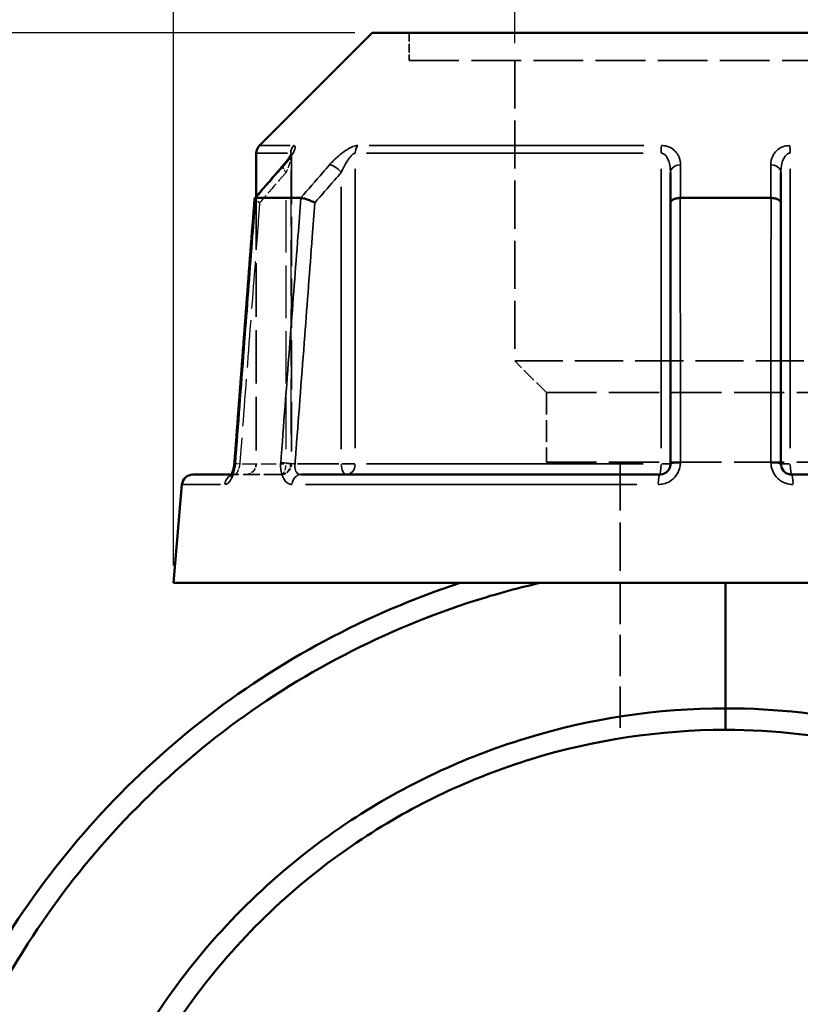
# Model space of a CAD drawing. Header units: millimetres. Extents: x 0 to 898, y 0 to 850.
# Tile 5 of 12: x 349 to 421, y 353 to 444. Entities that reach past the tile are written whole.
import ezdxf

# ---------------------------------------------------------------- set-up
doc = ezdxf.new("R2010")
doc.units = ezdxf.units.MM
doc.linetypes.add('DASHED', pattern=[0.2067, 0.1654, -0.0413])
for name, color, linetype, lineweight in [('Dimension (ANSI)', 7, 'Continuous', 25), ('Hidden (ANSI)', 7, 'DASHED', 35), ('Hidden Narrow (ANSI)', 7, 'DASHED', 25), ('Visible (ANSI)', 7, 'Continuous', 50), ('Visible Narrow (ANSI)', 7, 'Continuous', 35)]:
    doc.layers.add(name, color=color, linetype=linetype, lineweight=lineweight)
doc.styles.add('Note Text (ANSI)', font='tahoma.ttf')
doc.dimstyles.new('Default - mm (ANSI)', dxfattribs={"dimtxt": 3.048, "dimasz": 2.5, "dimexe": 3.175, "dimexo": 1.6002, "dimgap": 0.8, "dimtad": 0, "dimtoh": 1, "dimrnd": 1e-08, "dimzin": 4, "dimdsep": 46, "dimtxsty": 'Note Text (ANSI)', "dimcen": 0.09, "dimdle": 10, "dimclrd": 256, "dimclre": 256, "dimclrt": 256, "dimadec": 1, "dimazin": 1, "dimtfac": 1, "dimtofl": 0, "dimtmove": 0, "dimatfit": 3, "dimfxl": 1, "dimtolj": 1, "dimtzin": 4, "dimlwd": -1, "dimlwe": -1, "dimarcsym": 0})

# ---------------------------------------------------------------- blocks, each defined once
blk = doc.blocks.new('*D6')
at = {"layer": 'Defpoints', "color": 0, "transparency": 16777216}
for p in [(395.112, 482.232), (395.112, 440.514), (434.064, 440.514)]:
    blk.add_point(p, dxfattribs=at)
at = {"layer": 'Dimension (ANSI)', "transparency": 16777216}
for p, q in [((395.112, 442.114), (395.112, 485.407)), ((434.064, 442.114), (434.064, 485.407)), ((397.612, 482.232), (405.839, 482.232)), ((431.564, 482.232), (417.444, 482.232))]:
    blk.add_line(p, q, dxfattribs=at)
for points in [[(397.612, 482.648), (397.612, 481.815), (395.112, 482.232)], [(431.564, 482.648), (431.564, 481.815), (434.064, 482.232)]]:
    blk.add_solid(points, dxfattribs=at)
at = {"layer": 'Dimension (ANSI)', "transparency": 16777216, "insert": (406.639, 483.825), "char_height": 3.048, "attachment_point": 1, "style": 'Note Text (ANSI)'}
blk.add_mtext('\\A1;38.95', dxfattribs=at)
blk = doc.blocks.new('*D9')
at = {"layer": 'Defpoints', "color": 0, "transparency": 16777216}
for p in [(277.352, 443.053), (381.934, 443.053), (415.311, 236.079)]:
    blk.add_point(p, dxfattribs=at)
at = {"layer": 'Dimension (ANSI)', "transparency": 16777216}
for p, q in [((380.334, 443.053), (274.177, 443.053)), ((277.352, 440.553), (277.352, 370.547)), ((277.352, 238.579), (277.352, 356.61)), ((413.71, 236.079), (274.177, 236.079))]:
    blk.add_line(p, q, dxfattribs=at)
for points in [[(276.936, 440.553), (277.769, 440.553), (277.352, 443.053)], [(276.936, 238.579), (277.769, 238.579), (277.352, 236.079)]]:
    blk.add_solid(points, dxfattribs=at)
at = {"layer": 'Dimension (ANSI)', "transparency": 16777216, "insert": (275.765, 357.41), "char_height": 3.048, "attachment_point": 1, "rotation": 90, "style": 'Note Text (ANSI)'}
blk.add_mtext('\\A1;206.97', dxfattribs=at)
blk = doc.blocks.new('*D10')
at = {"layer": 'Defpoints', "color": 0, "transparency": 16777216}
for p in [(363.588, 486.268), (363.588, 392.268), (465.588, 392.268)]:
    blk.add_point(p, dxfattribs=at)
at = {"layer": 'Dimension (ANSI)', "transparency": 16777216}
for p, q in [((363.588, 393.868), (363.588, 489.443)), ((465.588, 393.868), (465.588, 489.443)), ((366.088, 486.268), (405.871, 486.268)), ((463.088, 486.268), (423.305, 486.268))]:
    blk.add_line(p, q, dxfattribs=at)
for points in [[(366.088, 486.685), (366.088, 485.851), (363.588, 486.268)], [(463.088, 486.685), (463.088, 485.851), (465.588, 486.268)]]:
    blk.add_solid(points, dxfattribs=at)
at = {"layer": 'Dimension (ANSI)', "transparency": 16777216, "insert": (406.671, 488.561), "char_height": 3.048, "attachment_point": 1, "style": 'Note Text (ANSI)'}
blk.add_mtext('\\A1;{\\fAIGDT|b0|i0;\\H3.0480;\\ln}\\fTahoma|b0|i0;\\H3.0480;102.00', dxfattribs=at)

msp = doc.modelspace()

# ---------------------------------------------------------------- linework, layer by layer
at = {"layer": 'Hidden (ANSI)', "ltscale": 4.836401}
msp.add_line((385.374, 443.053), (385.374, 440.514), dxfattribs=at)
at = {"layer": 'Hidden (ANSI)', "ltscale": 27.751116}
msp.add_line((385.374, 440.514), (443.802, 440.514), dxfattribs=at)
at = {"layer": 'Hidden (ANSI)', "ltscale": 26.855347}
msp.add_line((395.112, 440.514), (395.112, 412.759), dxfattribs=at)
at = {"layer": 'Hidden (ANSI)', "ltscale": 27.59708}
msp.add_line((374.495, 431.79), (374.495, 403.268), dxfattribs=at)
at = {"layer": 'Hidden (ANSI)', "ltscale": 29.855244}
msp.add_line((371.238, 427.952), (371.238, 403.268), dxfattribs=at)
at = {"layer": 'Hidden (ANSI)', "ltscale": 26.910172}
msp.add_line((395.112, 412.759), (434.064, 412.759), dxfattribs=at)
at = {"layer": 'Hidden (ANSI)', "ltscale": 7.869123}
msp.add_line((398.033, 409.837), (395.112, 412.759), dxfattribs=at)
at = {"layer": 'Hidden (ANSI)', "ltscale": 27.956678}
for p, q in [((398.033, 409.837), (431.143, 409.837)), ((398.033, 403.403), (431.143, 403.403))]:
    msp.add_line(p, q, dxfattribs=at)
at = {"layer": 'Hidden (ANSI)', "ltscale": 12.255384}
msp.add_line((398.033, 409.837), (398.033, 403.403), dxfattribs=at)
at = {"layer": 'Hidden (ANSI)', "ltscale": 26.935171}
msp.add_line((404.85, 403.403), (404.85, 392.268), dxfattribs=at)
at = {"layer": 'Hidden (ANSI)', "ltscale": 1.470216}
msp.add_line((368.956, 402.268), (369.251, 402.268), dxfattribs=at)
at = {"layer": 'Hidden (ANSI)', "ltscale": 9.334328}
msp.add_line((373.495, 402.268), (369.251, 402.268), dxfattribs=at)
at = {"layer": 'Hidden (ANSI)', "ltscale": 23.153202}
msp.add_line((404.85, 392.268), (404.85, 377.911), dxfattribs=at)
at = {"layer": 'Hidden (ANSI)', "ltscale": 2.991791}
for centre in [(370.238, 403.268), (373.495, 403.268)]:
    msp.add_arc(centre, 1, 270, 0, dxfattribs=at)
at = {"layer": 'Hidden (ANSI)', "ltscale": 8.217594}
msp.add_ellipse((10193.868, -10816.665), major_axis=(-350.165, 15870.177), ratio=0.871329, start_param=0.764078, end_param=0.76435, dxfattribs=at)
at = {"layer": 'Hidden (ANSI)', "ltscale": 4.578621}
msp.add_open_spline([(373.74, 430.83), (373.839, 430.944), (373.933, 431.057), (374.104, 431.275), (374.183, 431.38), (374.32, 431.577), (374.378, 431.669), (374.445, 431.785), (374.463, 431.82), (374.488, 431.871), (374.497, 431.89), (374.506, 431.913), (374.509, 431.92), (374.512, 431.927), (374.509, 431.923), (374.502, 431.884), (374.497, 431.86), (374.495, 431.812), (374.495, 431.801), (374.495, 431.79)], degree=3, knots=[0, 0, 0, 0, 0.0532636, 0.0532636, 0.1065273, 0.1065273, 0.1597909, 0.1597909, 0.1864227, 0.1864227, 0.2069394, 0.2069394, 0.2220218, 0.2220218, 0.2454412, 0.2454412, 0.2621344, 0.2621344, 0.2663181, 0.2663181, 0.2663181, 0.2663181], dxfattribs=at)
at = {"layer": 'Hidden (ANSI)', "ltscale": 0.735482}
msp.add_open_spline([(374.495, 431.79), (374.495, 431.833), (374.498, 431.862), (374.505, 431.904), (374.508, 431.915), (374.51, 431.923), (374.51, 431.924), (374.51, 431.924)], degree=3, knots=[0.07909903, 0.07909903, 0.07909903, 0.07909903, 0.09474523, 0.09474523, 0.11073774, 0.11073774, 0.11830044, 0.11830044, 0.11830044, 0.11830044], dxfattribs=at)
at = {"layer": 'Hidden (ANSI)', "ltscale": 2.089216}
msp.add_open_spline([(371.082, 427.759), (371.08, 427.736), (371.094, 427.706), (371.157, 427.631), (371.212, 427.584), (371.358, 427.48), (371.449, 427.425), (371.552, 427.369), (371.554, 427.369), (371.555, 427.368)], degree=3, knots=[-0.1095544, -0.1095544, -0.1095544, -0.1095544, -0.0779407, -0.0779407, -0.0392258, -0.0392258, 0, 0, 0.0004762, 0.0004762, 0.0004762, 0.0004762], dxfattribs=at)
at = {"layer": 'Hidden (ANSI)', "ltscale": 0.420625}
msp.add_open_spline([(369.113, 402.686), (369.126, 402.732), (369.138, 402.779), (369.153, 402.847), (369.157, 402.867), (369.161, 402.886)], degree=3, knots=[0.22725759, 0.22725759, 0.22725759, 0.22725759, 0.24742921, 0.24742921, 0.25543248, 0.25543248, 0.25543248, 0.25543248], dxfattribs=at)
at = {"layer": 'Hidden (ANSI)', "ltscale": 0.527502}
msp.add_open_spline([(369.194, 403.07), (369.201, 403.117), (369.207, 403.165), (369.218, 403.256), (369.222, 403.3), (369.225, 403.344)], degree=3, knots=[0.27967862, 0.27967862, 0.27967862, 0.27967862, 0.29808648, 0.29808648, 0.31481397, 0.31481397, 0.31481397, 0.31481397], dxfattribs=at)
at = {"layer": 'Hidden (ANSI)', "ltscale": 1.701024}
msp.add_open_spline([(368.877, 402.144), (368.877, 402.144), (368.877, 402.144), (368.877, 402.144), (368.886, 402.154), (368.933, 402.187), (368.971, 402.209), (369.085, 402.251), (369.164, 402.268), (369.251, 402.268)], degree=3, knots=[0.22729393, 0.22729393, 0.22729393, 0.22729393, 0.22772718, 0.22772718, 0.25682997, 0.25682997, 0.28516168, 0.28516168, 0.31481104, 0.31481104, 0.31481104, 0.31481104], dxfattribs=at)
at = {"layer": 'Hidden (ANSI)', "ltscale": 1.700917}
msp.add_open_spline([(369.251, 402.268), (369.147, 402.268), (369.055, 402.243), (368.941, 402.194), (368.909, 402.171), (368.882, 402.149), (368.877, 402.144), (368.877, 402.144)], degree=3, knots=[0, 0, 0, 0, 0.03548795, 0.03548795, 0.06659065, 0.06659065, 0.08751627, 0.08751627, 0.08751627, 0.08751627], dxfattribs=at)
at = {"layer": 'Hidden (ANSI)', "ltscale": 0.402963}
msp.add_open_spline([(368.907, 402.184), (368.908, 402.186), (368.909, 402.187), (368.923, 402.209), (368.939, 402.235), (368.956, 402.268)], degree=3, knots=[0.1229755, 0.1229755, 0.1229755, 0.1229755, 0.12462258, 0.12462258, 0.15044821, 0.15044821, 0.15044821, 0.15044821], dxfattribs=at)
at = {"layer": 'Hidden Narrow (ANSI)', "ltscale": 30.997644}
msp.add_line((374.421, 430.321), (374.421, 404.692), dxfattribs=at)
at = {"layer": 'Hidden Narrow (ANSI)', "ltscale": 29.287767}
msp.add_line((373.995, 404.613), (373.995, 428.829), dxfattribs=at)
at = {"layer": 'Hidden Narrow (ANSI)', "ltscale": 8.457208}
msp.add_line((369.936, 403.268), (373.781, 403.268), dxfattribs=at)
at = {"layer": 'Hidden Narrow (ANSI)', "ltscale": 1.795034}
msp.add_line((374.493, 403.268), (374.039, 403.268), dxfattribs=at)
at = {"layer": 'Hidden Narrow (ANSI)', "ltscale": 2.029475}
msp.add_ellipse((374.495, 430.174), major_axis=(-0.755, 0.656), ratio=0.354319, start_param=0.059198, end_param=1.124761, dxfattribs=at)
at = {"layer": 'Hidden Narrow (ANSI)', "ltscale": 1.797881}
msp.add_ellipse((370.222, 403.268), major_axis=(-0.997, 0.076), ratio=0.04373, start_param=0.052443, end_param=0.996415, dxfattribs=at)
at = {"layer": 'Hidden Narrow (ANSI)', "ltscale": 2.692601}
for ratio in [0.5, 0.926566]:
    msp.add_ellipse((373.495, 403.268), major_axis=(0, -1), ratio=ratio, start_param=0.07854, end_param=1.492257, dxfattribs=at)
at = {"layer": 'Hidden Narrow (ANSI)', "ltscale": 0.633739}
msp.add_ellipse((369.251, 401.268), major_axis=(0, 1), ratio=0.921327, start_param=0.018488, end_param=0.351264, dxfattribs=at)
at = {"layer": 'Hidden Narrow (ANSI)', "ltscale": 3.591758}
msp.add_open_spline([(374.488, 431.87), (374.49, 431.858), (374.492, 431.845), (374.498, 431.771), (374.491, 431.691), (374.461, 431.514), (374.439, 431.418), (374.37, 431.164), (374.316, 430.998), (374.179, 430.615), (374.091, 430.395), (373.995, 430.174)], degree=3, knots=[0.0537364, 0.0537364, 0.0537364, 0.0537364, 0.0672144, 0.0672144, 0.1229221, 0.1229221, 0.1744041, 0.1744041, 0.2513157, 0.2513157, 0.345416, 0.345416, 0.345416, 0.345416], dxfattribs=at)
at = {"layer": 'Hidden Narrow (ANSI)', "ltscale": 6.816193}
msp.add_open_spline([(373.995, 430.174), (373.784, 429.931), (373.573, 429.689), (373.362, 429.447), (372.76, 428.754), (372.157, 428.061), (371.555, 427.368)], degree=3, knots=[1.969085, 1.969085, 1.969085, 1.969085, 2.0721441, 2.0721441, 2.0721441, 2.3667157, 2.3667157, 2.3667157, 2.3667157], dxfattribs=at)
at = {"layer": 'Hidden Narrow (ANSI)', "ltscale": 26.334352}
msp.add_open_spline([(371.555, 427.368), (371.474, 426.308), (371.394, 425.247), (371.083, 421.159), (370.852, 418.131), (370.622, 415.103), (370.355, 411.596), (370.089, 408.088), (369.789, 404.143), (369.755, 403.706), (369.722, 403.268)], degree=3, knots=[0.592513, 0.592513, 0.592513, 0.592513, 0.911852, 0.911852, 1.823705, 1.823705, 1.823705, 2.879987, 2.879987, 3.011762, 3.011762, 3.011762, 3.011762], dxfattribs=at)
at = {"layer": 'Hidden Narrow (ANSI)', "ltscale": 2.712011}
msp.add_open_spline([(369.722, 403.268), (369.712, 403.202), (369.7, 403.136), (369.662, 402.967), (369.634, 402.866), (369.56, 402.654), (369.512, 402.548), (369.388, 402.338), (369.311, 402.268), (369.251, 402.268)], degree=3, knots=[0, 0, 0, 0, 0.0398263, 0.0398263, 0.1035483, 0.1035483, 0.1863869, 0.1863869, 0.314811, 0.314811, 0.314811, 0.314811], dxfattribs=at)
at = {"layer": 'Visible (ANSI)'}
for p, q in [((381.934, 443.053), (371.531, 432.65)), ((381.934, 443.053), (447.242, 443.053)), ((371.238, 431.943), (371.238, 427.952)), ((409.488, 430.174), (409.488, 427.368)), ((419.688, 427.368), (419.688, 430.174)), ((371.19, 427.818), (375.352, 427.818)), ((409.488, 427.368), (409.488, 403.268)), ((410.427, 427.818), (418.749, 427.818)), ((419.688, 403.268), (419.688, 427.368)), ((365.379, 402.268), (368.956, 402.268)), ((375.351, 402.268), (408.488, 402.268)), ((420.688, 402.268), (453.825, 402.268)), ((364.383, 401.355), (363.588, 392.268)), ((363.588, 392.268), (465.588, 392.268)), ((414.588, 392.268), (414.588, 380.677)), ((414.588, 380.677), (414.588, 392.268)), ((414.588, 378.693), (414.588, 380.677)), ((414.588, 380.677), (414.588, 378.693))]:
    msp.add_line(p, q, dxfattribs=at)
for centre, start, end in [((372.238, 431.943), 135, 180), ((365.379, 401.268), 90, 175)]:
    msp.add_arc(centre, 1, start, end, dxfattribs=at)
msp.add_ellipse((10325.489, -10968.014), major_axis=(353.242, -16083.777), ratio=0.871305, start_param=3.905761, end_param=3.906029, dxfattribs=at)
for points, knots in [([(374.51, 431.924), (374.51, 431.924), (374.51, 431.922), (374.504, 431.906), (374.495, 431.885), (374.462, 431.818), (374.433, 431.764), (374.348, 431.62), (374.285, 431.525), (374.141, 431.323), (374.06, 431.216), (373.899, 431.016), (373.821, 430.923), (373.74, 430.83)], [0.1183004, 0.1183004, 0.1183004, 0.1183004, 0.1298416, 0.1298416, 0.1559652, 0.1559652, 0.1953205, 0.1953205, 0.2485839, 0.2485839, 0.3018473, 0.3018473, 0.345416, 0.345416, 0.345416, 0.345416]), ([(371.082, 427.759), (370.958, 426.131), (370.834, 424.504), (370.587, 421.248), (370.463, 419.621), (370.215, 416.365), (370.091, 414.738), (369.844, 411.482), (369.72, 409.855), (369.473, 406.599), (369.349, 404.972), (369.225, 403.344)], [0.560885, 0.560885, 0.560885, 0.560885, 1.05106, 1.05106, 1.541236, 1.541236, 2.031411, 2.031411, 2.521587, 2.521587, 3.011762, 3.011762, 3.011762, 3.011762]), ([(371.179, 427.817), (371.127, 427.812), (371.095, 427.797), (371.083, 427.769), (371.082, 427.764), (371.082, 427.759)], [-0.15357458, -0.15357458, -0.15357458, -0.15357458, -0.11653001, -0.11653001, -0.10955438, -0.10955438, -0.10955438, -0.10955438]), ([(376.655, 427.368), (376.654, 427.369), (376.652, 427.369), (376.548, 427.425), (376.435, 427.48), (376.199, 427.584), (376.078, 427.631), (375.841, 427.714), (375.727, 427.748), (375.524, 427.797), (375.437, 427.812), (375.367, 427.817)], [-0.1536922, -0.1536922, -0.1536922, -0.1536922, -0.1532171, -0.1532171, -0.1140826, -0.1140826, -0.0754578, -0.0754578, -0.0369583, -0.0369583, 0, 0, 0, 0]), ([(410.401, 427.817), (410.278, 427.812), (410.159, 427.797), (409.936, 427.748), (409.835, 427.714), (409.667, 427.631), (409.601, 427.584), (409.512, 427.48), (409.489, 427.425), (409.488, 427.369), (409.488, 427.369), (409.488, 427.368)], [-0.1535745, -0.1535745, -0.1535745, -0.1535745, -0.11653, -0.11653, -0.0779408, -0.0779408, -0.0392258, -0.0392258, 0, 0, 0.0004763, 0.0004763, 0.0004763, 0.0004763]), ([(419.688, 427.368), (419.688, 427.369), (419.688, 427.369), (419.687, 427.425), (419.664, 427.48), (419.575, 427.584), (419.509, 427.631), (419.341, 427.714), (419.24, 427.748), (419.017, 427.797), (418.898, 427.812), (418.775, 427.817)], [-0.1536922, -0.1536922, -0.1536922, -0.1536922, -0.153217, -0.153217, -0.1140825, -0.1140825, -0.0754576, -0.0754576, -0.0369583, -0.0369583, 0, 0, 0, 0]), ([(369.225, 403.344), (369.215, 403.207), (369.196, 403.069), (369.147, 402.809), (369.116, 402.688), (369.05, 402.479), (369.015, 402.391), (368.953, 402.259), (368.925, 402.211), (368.889, 402.156), (368.877, 402.144), (368.877, 402.144)], [0, 0, 0, 0, 0.0524687, 0.0524687, 0.1038572, 0.1038572, 0.1517375, 0.1517375, 0.1934363, 0.1934363, 0.2272939, 0.2272939, 0.2272939, 0.2272939]), ([(409.488, 403.268), (409.488, 403.202), (409.482, 403.137), (409.448, 402.969), (409.411, 402.869), (409.292, 402.658), (409.199, 402.552), (408.948, 402.362), (408.776, 402.294), (408.563, 402.27), (408.525, 402.268), (408.488, 402.268)], [0, 0, 0, 0, 0.0395748, 0.0395748, 0.1028944, 0.1028944, 0.1852099, 0.1852099, 0.2922201, 0.2922201, 0.3148111, 0.3148111, 0.3148111, 0.3148111]), ([(420.688, 402.268), (420.578, 402.268), (420.468, 402.286), (420.196, 402.38), (420.044, 402.483), (419.775, 402.797), (419.688, 403.033), (419.688, 403.268)], [0, 0, 0, 0, 0.066534, 0.066534, 0.1729885, 0.1729885, 0.3148129, 0.3148129, 0.3148129, 0.3148129]), ([(368.877, 402.144), (368.877, 402.144), (368.878, 402.144), (368.882, 402.15), (368.893, 402.163), (368.907, 402.184)], [0.08751627, 0.08751627, 0.08751627, 0.08751627, 0.09464308, 0.09464308, 0.1229755, 0.1229755, 0.1229755, 0.1229755]), ([(368.956, 402.268), (368.962, 402.28), (368.968, 402.292), (369.003, 402.363), (369.033, 402.435), (369.079, 402.569), (369.097, 402.626), (369.113, 402.686)], [0.15044821, 0.15044821, 0.15044821, 0.15044821, 0.15950627, 0.15950627, 0.20062077, 0.20062077, 0.22725759, 0.22725759, 0.22725759, 0.22725759]), ([(390.076, 392.268), (381.444, 389.431), (373.312, 385.08), (359.172, 373.998), (353.124, 367.323), (343.064, 351.514), (339.361, 342.192), (336.005, 324.743), (335.696, 316.745), (336.584, 308.885), (337.028, 304.955), (337.769, 301.06), (339.828, 293.427), (341.147, 289.689), (344.33, 282.456), (346.195, 278.961), (350.428, 272.292), (352.796, 269.118), (359.796, 261.079), (364.854, 256.588), (376.283, 248.804), (382.714, 245.603), (395.079, 241.425), (400.916, 240.165), (406.821, 239.578)], [0.316546, 0.316546, 0.316546, 0.316546, 0.662756, 0.662756, 1.001384, 1.001384, 1.37763, 1.37763, 1.680021, 1.680021, 1.680021, 1.831217, 1.831217, 1.982412, 1.982412, 2.133607, 2.133607, 2.284803, 2.284803, 2.541835, 2.541835, 2.814666, 2.814666, 3.042158, 3.042158, 3.042158, 3.042158]), ([(407.857, 241.474), (401.792, 242.01), (395.792, 243.273), (383.438, 247.462), (377.157, 250.6), (366.004, 258.226), (361.072, 262.625), (354.254, 270.493), (351.949, 273.599), (347.834, 280.122), (346.023, 283.54), (342.937, 290.609), (341.662, 294.26), (339.675, 301.714), (338.965, 305.516), (338.544, 309.351), (337.703, 317.019), (338.031, 324.814), (341.354, 341.804), (344.988, 350.87), (354.819, 366.226), (360.717, 372.702), (374.484, 383.448), (382.391, 387.661), (390.779, 390.409), (392.978, 391.13), (395.21, 391.75), (397.466, 392.268)], [-3.053468, -3.053468, -3.053468, -3.053468, -2.814666, -2.814666, -2.541835, -2.541835, -2.284803, -2.284803, -2.133607, -2.133607, -1.982412, -1.982412, -1.831217, -1.831217, -1.680021, -1.680021, -1.680021, -1.37763, -1.37763, -1.001384, -1.001384, -0.662756, -0.662756, -0.316546, -0.316546, -0.316546, -0.225779, -0.225779, -0.225779, -0.225779]), ([(414.588, 380.677), (408.336, 380.677), (402.085, 379.74), (390.419, 376.161), (384.979, 373.605), (377.078, 368.417), (374.313, 366.252), (369.18, 361.492), (366.812, 358.898), (362.408, 353.182), (360.402, 350.037), (356.974, 343.444), (355.553, 339.996), (352.555, 330.389), (351.588, 324.041), (351.588, 317.693), (351.588, 311.345), (352.555, 304.998), (356.659, 291.844), (360.141, 285.148), (369.403, 273.126), (375.272, 267.873), (388.633, 259.764), (396.147, 256.954), (407.44, 255.014), (411.014, 254.709), (414.588, 254.709)], [-3.141593, -3.141593, -3.141593, -3.141593, -2.843968, -2.843968, -2.560603, -2.560603, -2.393917, -2.393917, -2.227231, -2.227231, -2.050238, -2.050238, -1.873245, -1.873245, -1.570796, -1.570796, -1.570796, -1.268348, -1.268348, -0.914361, -0.914361, -0.545499, -0.545499, -0.170154, -0.170154, 0, 0, 0, 0]), ([(428.838, 256.342), (432.333, 257.153), (435.759, 258.264), (444.549, 261.969), (449.701, 265.062), (457.035, 271.02), (459.567, 273.454), (464.192, 278.707), (466.285, 281.526), (470.088, 287.657), (471.766, 290.989), (474.51, 297.895), (475.576, 301.47), (477.586, 311.327), (477.907, 317.736), (477.267, 324.048), (476.626, 330.36), (475.025, 336.574), (469.618, 349.243), (465.481, 355.554), (455.058, 366.579), (448.693, 371.212), (433.271, 378.565), (423.932, 380.677), (414.588, 380.677)], [-2.913485, -2.913485, -2.913485, -2.913485, -2.742651, -2.742651, -2.459325, -2.459325, -2.292662, -2.292662, -2.125999, -2.125999, -1.948986, -1.948986, -1.771973, -1.771973, -1.469699, -1.469699, -1.469699, -1.167425, -1.167425, -0.813508, -0.813508, -0.444855, -0.444855, 0, 0, 0, 0]), ([(414.588, 256.693), (411.143, 256.693), (407.698, 256.986), (396.81, 258.848), (389.562, 261.546), (376.655, 269.341), (370.974, 274.394), (361.988, 285.978), (358.598, 292.438), (354.577, 305.148), (353.614, 311.289), (353.589, 317.439), (353.563, 323.589), (354.474, 329.746), (357.345, 339.075), (358.71, 342.426), (362.013, 348.836), (363.95, 351.896), (368.207, 357.46), (370.499, 359.986), (375.471, 364.623), (378.152, 366.734), (385.817, 371.792), (391.1, 374.286), (402.435, 377.778), (408.511, 378.693), (414.588, 378.693)], [0, 0, 0, 0, 0.170154, 0.170154, 0.545499, 0.545499, 0.914361, 0.914361, 1.268348, 1.268348, 1.570796, 1.570796, 1.570796, 1.873245, 1.873245, 2.050238, 2.050238, 2.227231, 2.227231, 2.393917, 2.393917, 2.560603, 2.560603, 2.843968, 2.843968, 3.141593, 3.141593, 3.141593, 3.141593]), ([(414.588, 378.693), (423.671, 378.693), (432.748, 376.631), (447.723, 369.459), (453.897, 364.941), (463.986, 354.203), (467.98, 348.062), (473.178, 335.75), (474.706, 329.718), (475.302, 323.598), (475.897, 317.478), (475.559, 311.272), (473.575, 301.739), (472.53, 298.285), (469.85, 291.615), (468.215, 288.401), (464.518, 282.488), (462.488, 279.771), (458.005, 274.712), (455.554, 272.37), (448.46, 266.638), (443.483, 263.665), (435.148, 260.167), (432, 259.138), (428.79, 258.37)], [0, 0, 0, 0, 0.444855, 0.444855, 0.813508, 0.813508, 1.167425, 1.167425, 1.469699, 1.469699, 1.469699, 1.771973, 1.771973, 1.948986, 1.948986, 2.125999, 2.125999, 2.292662, 2.292662, 2.459325, 2.459325, 2.742651, 2.742651, 2.905629, 2.905629, 2.905629, 2.905629])]:
    msp.add_open_spline(points, degree=3, knots=knots, dxfattribs=at)
for points in [[(371.179, 427.817), (371.183, 427.817), (371.187, 427.818), (371.19, 427.818)], [(375.352, 427.818), (375.357, 427.818), (375.362, 427.817), (375.367, 427.817)], [(410.401, 427.817), (410.409, 427.817), (410.418, 427.818), (410.427, 427.818)], [(418.749, 427.818), (418.758, 427.818), (418.767, 427.817), (418.775, 427.817)], [(369.161, 402.886), (369.174, 402.946), (369.184, 403.007), (369.194, 403.07)]]:
    msp.add_open_spline(points, degree=3, dxfattribs=at)
at = {"layer": 'Visible Narrow (ANSI)'}
for p, q in [((374.115, 431.943), (371.246, 431.943)), ((371.539, 432.65), (374.388, 432.65)), ((374.421, 431.933), (374.421, 431.755)), ((406.975, 431.943), (381.436, 431.943)), ((381.66, 432.65), (407.026, 432.65)), ((380.384, 404.702), (380.384, 430.509)), ((408.626, 430.509), (408.626, 404.702)), ((420.55, 404.702), (420.55, 430.509)), ((379.095, 428.829), (379.095, 404.613)), ((378.881, 403.268), (375.036, 403.268)), ((380.338, 403.268), (379.158, 403.268)), ((381.436, 403.268), (406.975, 403.268)), ((409.485, 403.268), (408.696, 403.268)), ((420.48, 403.268), (419.691, 403.268)), ((367.952, 401.355), (364.393, 401.355)), ((406.381, 401.355), (375.798, 401.355))]:
    msp.add_line(p, q, dxfattribs=at)
for centre, major_axis, ratio, start_param, end_param in [((375.348, 431.943), (0, 1), 0.926566, 0.824668, 1.531526), ((381.173, 431.943), (0, -1), 0.789023, 3.966261, 4.673119), ((408.763, 431.943), (0, 1), 0.137542, 0.824668, 1.531526), ((420.413, 431.943), (0, -1), 0.137542, 1.610066, 2.316925), ((374.495, 430.174), (-0.755, 0.656), 0.354319, 5.978161, 6.267131), ((378.595, 430.174), (-0.755, 0.656), 0.354319, 4.400804, 5.755338), ((410.488, 430.174), (-1, 0), 0.708638, 4.853399, 6.207933), ((418.688, 430.174), (1, 0), 0.708638, 0.075252, 1.429786), ((370.222, 403.268), (-0.997, 0.076), 0.04373, 5.866569, 6.261258), ((374.322, 403.268), (0.997, -0.076), 0.04373, 1.123229, 2.46189), ((379.595, 403.268), (0, -1), 0.5, 4.790929, 6.204645), ((379.595, 403.268), (0, -1), 0.789023, 0.07854, 1.492257), ((408.488, 403.268), (0, -1), 0.137542, 0.07854, 1.492257), ((410.488, 403.268), (-1, 0), 0.08746, 4.870153, 6.208815), ((418.688, 403.268), (1, 0), 0.08746, 0.07437, 1.413032), ((420.688, 403.268), (0, -1), 0.137542, 4.790929, 6.204645), ((369.251, 401.268), (0, 1), 0.921327, 0.425441, 1.427841), ((375.351, 401.268), (0, 1), 0.797365, 0.074176, 1.409353), ((408.488, 401.268), (0, 1), 0.123962, 0.074176, 1.409353), ((420.688, 401.268), (0, 1), 0.123962, 4.873832, 6.209009)]:
    msp.add_ellipse(centre, major_axis=major_axis, ratio=ratio, start_param=start_param, end_param=end_param, dxfattribs=at)
for points, knots in [([(373.852, 430.881), (374.045, 431.102), (374.22, 431.322), (374.494, 431.705), (374.6, 431.871), (374.736, 432.125), (374.78, 432.221), (374.839, 432.398), (374.852, 432.478), (374.833, 432.582), (374.811, 432.615), (374.754, 432.644), (374.726, 432.65), (374.693, 432.65)], [-0.345416, -0.345416, -0.345416, -0.345416, -0.2513157, -0.2513157, -0.1744041, -0.1744041, -0.1229221, -0.1229221, -0.0672144, -0.0672144, -0.0258517, -0.0258517, 0, 0, 0, 0]), ([(374.421, 431.943), (374.438, 431.943), (374.451, 431.937), (374.474, 431.913), (374.482, 431.895), (374.488, 431.87)], [0, 0, 0, 0, 0.02585168, 0.02585168, 0.05373644, 0.05373644, 0.05373644, 0.05373644]), ([(380.615, 432.65), (380.485, 432.65), (380.328, 432.615), (379.723, 432.385), (379.243, 432.048), (378.53, 431.431), (378.258, 431.157), (378.018, 430.881)], [-0.3454168, -0.3454168, -0.3454168, -0.3454168, -0.2827888, -0.2827888, -0.1173418, -0.1173418, 0, 0, 0, 0]), ([(379.095, 430.174), (379.215, 430.45), (379.35, 430.724), (379.705, 431.341), (379.944, 431.678), (380.243, 431.908), (380.32, 431.943), (380.384, 431.943)], [0, 0, 0, 0, 0.1173418, 0.1173418, 0.2827888, 0.2827888, 0.3454168, 0.3454168, 0.3454168, 0.3454168]), ([(408.626, 431.943), (408.668, 431.943), (408.711, 431.937), (408.818, 431.907), (408.881, 431.875), (409.018, 431.771), (409.088, 431.691), (409.204, 431.514), (409.252, 431.419), (409.353, 431.166), (409.399, 431.001), (409.47, 430.617), (409.488, 430.396), (409.488, 430.174)], [0, 0, 0, 0, 0.0258517, 0.0258517, 0.0672144, 0.0672144, 0.1230504, 0.1230504, 0.1741557, 0.1741557, 0.2508172, 0.2508172, 0.3454158, 0.3454158, 0.3454158, 0.3454158]), ([(410.422, 430.881), (410.422, 431.103), (410.384, 431.324), (410.24, 431.708), (410.147, 431.873), (409.94, 432.126), (409.843, 432.221), (409.606, 432.398), (409.463, 432.478), (409.185, 432.582), (409.057, 432.615), (408.839, 432.644), (408.753, 432.65), (408.666, 432.65)], [-0.3454158, -0.3454158, -0.3454158, -0.3454158, -0.2508172, -0.2508172, -0.1741557, -0.1741557, -0.1230504, -0.1230504, -0.0672144, -0.0672144, -0.0258517, -0.0258517, 0, 0, 0, 0]), ([(420.51, 432.65), (420.278, 432.65), (420.053, 432.607), (419.404, 432.357), (419.106, 432.033), (418.812, 431.431), (418.754, 431.157), (418.754, 430.881)], [-0.3454164, -0.3454164, -0.3454164, -0.3454164, -0.2762086, -0.2762086, -0.1173418, -0.1173418, 0, 0, 0, 0]), ([(419.688, 430.174), (419.688, 430.45), (419.716, 430.724), (419.86, 431.326), (420.007, 431.65), (420.326, 431.9), (420.436, 431.943), (420.55, 431.943)], [0, 0, 0, 0, 0.1173418, 0.1173418, 0.2762086, 0.2762086, 0.3454164, 0.3454164, 0.3454164, 0.3454164]), ([(371.19, 427.818), (371.867, 428.596), (372.544, 429.375), (373.22, 430.154), (373.431, 430.396), (373.642, 430.639), (373.852, 430.881)], [-2.4031823, -2.4031823, -2.4031823, -2.4031823, -2.0721441, -2.0721441, -2.0721441, -1.969085, -1.969085, -1.969085, -1.969085]), ([(378.018, 430.881), (377.807, 430.638), (377.596, 430.396), (377.385, 430.154), (376.707, 429.375), (376.029, 428.596), (375.352, 427.818)], [-2.7258794, -2.7258794, -2.7258794, -2.7258794, -2.6227872, -2.6227872, -2.6227872, -2.2917821, -2.2917821, -2.2917821, -2.2917821]), ([(376.655, 427.368), (377.257, 428.061), (377.86, 428.754), (378.462, 429.446), (378.673, 429.689), (378.884, 429.931), (379.095, 430.174)], [2.3282487, 2.3282487, 2.3282487, 2.3282487, 2.6227872, 2.6227872, 2.6227872, 2.7258794, 2.7258794, 2.7258794, 2.7258794]), ([(410.427, 427.818), (410.426, 428.596), (410.425, 429.375), (410.423, 430.154), (410.423, 430.396), (410.423, 430.639), (410.422, 430.881)], [-2.4031823, -2.4031823, -2.4031823, -2.4031823, -2.0721406, -2.0721406, -2.0721406, -1.969085, -1.969085, -1.969085, -1.969085]), ([(418.754, 430.881), (418.753, 430.639), (418.753, 430.396), (418.753, 430.154), (418.752, 429.375), (418.75, 428.596), (418.749, 427.818)], [-0.9791356, -0.9791356, -0.9791356, -0.9791356, -0.87608, -0.87608, -0.87608, -0.5450383, -0.5450383, -0.5450383, -0.5450383]), ([(369.321, 403.355), (369.354, 403.793), (369.387, 404.23), (369.687, 408.175), (369.954, 411.683), (370.22, 415.19), (370.45, 418.218), (370.68, 421.246), (371, 425.455), (371.09, 426.636), (371.179, 427.817)], [-3.011762, -3.011762, -3.011762, -3.011762, -2.879987, -2.879987, -1.823705, -1.823705, -1.823705, -0.911852, -0.911852, -0.556165, -0.556165, -0.556165, -0.556165]), ([(375.367, 427.817), (375.277, 426.636), (375.187, 425.455), (374.866, 421.246), (374.636, 418.218), (374.405, 415.19), (374.138, 411.683), (373.871, 408.175), (373.571, 404.23), (373.537, 403.793), (373.504, 403.355)], [-3.660212, -3.660212, -3.660212, -3.660212, -3.304525, -3.304525, -2.392672, -2.392672, -2.392672, -1.33639, -1.33639, -1.204615, -1.204615, -1.204615, -1.204615]), ([(374.822, 403.268), (374.855, 403.706), (374.889, 404.143), (375.189, 408.088), (375.455, 411.596), (375.722, 415.103), (375.952, 418.131), (376.183, 421.159), (376.494, 425.247), (376.574, 426.308), (376.655, 427.368)], [1.204615, 1.204615, 1.204615, 1.204615, 1.33639, 1.33639, 2.392672, 2.392672, 2.392672, 3.304525, 3.304525, 3.623865, 3.623865, 3.623865, 3.623865]), ([(410.405, 403.355), (410.405, 403.793), (410.405, 404.23), (410.404, 408.175), (410.403, 411.683), (410.403, 415.19), (410.402, 418.218), (410.402, 421.246), (410.401, 425.455), (410.401, 426.636), (410.401, 427.817)], [-3.011762, -3.011762, -3.011762, -3.011762, -2.879987, -2.879987, -1.823705, -1.823705, -1.823705, -0.911853, -0.911853, -0.556165, -0.556165, -0.556165, -0.556165]), ([(418.775, 427.817), (418.775, 426.636), (418.775, 425.455), (418.774, 421.246), (418.774, 418.218), (418.773, 415.19), (418.773, 411.683), (418.772, 408.175), (418.771, 404.23), (418.771, 403.793), (418.771, 403.355)], [-3.660212, -3.660212, -3.660212, -3.660212, -3.304525, -3.304525, -2.392672, -2.392672, -2.392672, -1.33639, -1.33639, -1.204615, -1.204615, -1.204615, -1.204615]), ([(368.333, 401.355), (368.503, 401.355), (368.689, 401.495), (368.959, 401.916), (369.056, 402.127), (369.192, 402.552), (369.24, 402.753), (369.295, 403.091), (369.311, 403.223), (369.321, 403.355)], [-0.314811, -0.314811, -0.314811, -0.314811, -0.1863869, -0.1863869, -0.1035483, -0.1035483, -0.0398263, -0.0398263, 0, 0, 0, 0]), ([(373.504, 403.355), (373.496, 403.249), (373.493, 403.143), (373.502, 402.625), (373.589, 402.234), (373.862, 401.711), (374.019, 401.54), (374.311, 401.386), (374.432, 401.355), (374.556, 401.355)], [-0.3148135, -0.3148135, -0.3148135, -0.3148135, -0.282847, -0.282847, -0.1571372, -0.1571372, -0.0604374, -0.0604374, 0, 0, 0, 0]), ([(375.351, 402.268), (375.279, 402.268), (375.211, 402.283), (375.049, 402.361), (374.966, 402.446), (374.831, 402.708), (374.796, 402.903), (374.809, 403.162), (374.814, 403.215), (374.822, 403.268)], [0, 0, 0, 0, 0.0604374, 0.0604374, 0.1571372, 0.1571372, 0.282847, 0.282847, 0.3148135, 0.3148135, 0.3148135, 0.3148135]), ([(408.365, 401.355), (408.441, 401.355), (408.517, 401.359), (408.952, 401.408), (409.302, 401.543), (409.816, 401.923), (410.004, 402.134), (410.247, 402.557), (410.323, 402.757), (410.392, 403.092), (410.405, 403.224), (410.405, 403.355)], [-0.3148111, -0.3148111, -0.3148111, -0.3148111, -0.2922201, -0.2922201, -0.1852099, -0.1852099, -0.1028944, -0.1028944, -0.0395748, -0.0395748, 0, 0, 0, 0]), ([(418.771, 403.355), (418.771, 402.884), (418.948, 402.414), (419.497, 401.785), (419.807, 401.579), (420.362, 401.392), (420.587, 401.355), (420.812, 401.355)], [-0.3148129, -0.3148129, -0.3148129, -0.3148129, -0.1729885, -0.1729885, -0.066534, -0.066534, 0, 0, 0, 0])]:
    msp.add_open_spline(points, degree=3, knots=knots, dxfattribs=at)

# ---------------------------------------------------------------- dimensions: what is measured, and where the dimension line sits
at = {"layer": 'Dimension (ANSI)'}
dim = msp.add_linear_dim(base=(363.588, 486.268), p1=(465.588, 392.268), p2=(363.588, 392.268), angle=180, text='{\\fAIGDT|b0|i0;\\H3.0480;\\ln}\\fTahoma|b0|i0;\\H3.0480;<>', dimstyle='Default - mm (ANSI)', override={"dimgap": 0.8, "dimtoh": 0, "dimdec": 2, "dimtol": 0, "dimlim": 0, "dimtp": 0, "dimtm": 0, "dimtdec": 2, "dimatfit": 1}, dxfattribs=at)
dim.commit()
dim.dimension.update_dxf_attribs({"geometry": '*D10', "text_midpoint": (414.588, 486.268), "dimtype": 160})
for base, p1, p2, angle, picture, middle in [((395.112, 482.232), (434.064, 440.514), (395.112, 440.514), 180, '*D6', (411.642, 482.232)), ((277.352, 443.053), (415.311, 236.079), (381.934, 443.053), 90, '*D9', (277.352, 363.579))]:
    dim = msp.add_linear_dim(base=base, p1=p1, p2=p2, angle=angle, dimstyle='Default - mm (ANSI)', override={"dimgap": 0.8, "dimtoh": 0, "dimdec": 2, "dimtol": 0, "dimlim": 0, "dimtp": 0, "dimtm": 0, "dimtdec": 2, "dimatfit": 1}, dxfattribs=at)
    dim.commit()
    dim.dimension.update_dxf_attribs({"geometry": picture, "text_midpoint": middle, "dimtype": 160})

doc.saveas('drawing.dxf')
